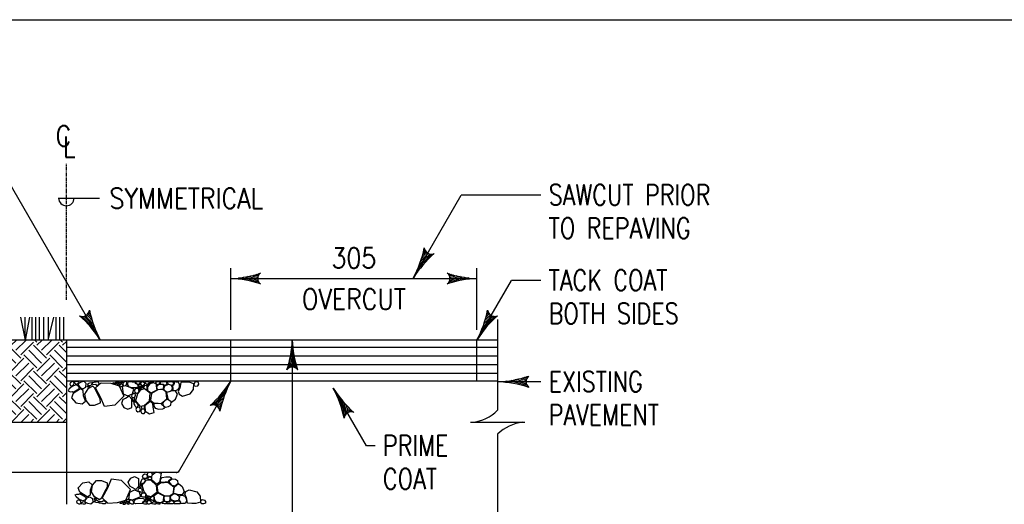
# Paper-space layout 'E-313' of a CAD drawing. Header units: millimetres. Extents: x 26 to 826, y 19 to 575.
# Tile 4 of 7: x 121 to 265, y 208 to 279. Entities that reach past the tile are written whole.
import ezdxf
from ezdxf.enums import TextEntityAlignment as Align

# ---------------------------------------------------------------- set-up
doc = ezdxf.new("R2010")
doc.units = ezdxf.units.MM
doc.linetypes.add('CL1', pattern=[0.75, 0.5, -0.0625, 0.125, -0.0625])
for name, color, linetype in [('D-DETL-DIMS', 1, 'Continuous'), ('D-DETL-LW38-LLN', 4, 'Continuous'), ('D-DETL-LW50-LLN', 5, 'Continuous'), ('D-DETL-PATT', 1, 'Continuous'), ('D-DETL-TEXT', 2, 'Continuous'), ('G-SYMB-LW70', 6, 'Continuous')]:
    doc.layers.add(name, color=color, linetype=linetype)
doc.styles.add('ROMANS', font='ROMANS.shx', dxfattribs={"width": 0.8})

psp = doc.layouts.new('E-313')

# ---------------------------------------------------------------- hatches: boundary and pattern name
at = {"layer": 'D-DETL-PATT'}
h = psp.add_hatch(dxfattribs=at)
h.set_pattern_fill('EARTH', color=256, scale=10.629921, angle=45, style=0)
h.set_pattern_definition([(45, (-1250.3853, -397.4514), (3e-16, 3.7582447), [2.65748, -2.65748]), (45, (-1251.09, -396.7468), (3e-16, 3.7582447), [2.65748, -2.65748]), (45, (-1251.7947, -396.042), (3e-16, 3.7582447), [2.65748, -2.65748]), (135, (-1251.7947, -395.5723), (-3.7582447, 8e-16), [2.65748, -2.65748]), (135, (-1251.09, -394.8676), (-3.7582447, 8e-16), [2.65748, -2.65748]), (135, (-1250.3853, -394.163), (-3.7582447, 8e-16), [2.65748, -2.65748])])
h.paths.add_polyline_path([(128.05, 232.35), (81.21, 232.35), (84.31, 228.37), (88.18, 226.49), (90.56, 222.87), (96.55, 221.75), (98.8, 219.13), (101.19, 220.35), (128.05, 220.35)])

# ---------------------------------------------------------------- linework, layer by layer
at = {"layer": 'D-DETL-DIMS', "linetype": 'CL1'}
psp.add_line((128.05, 238.22), (128.05, 258.09), dxfattribs=at)
at = {"layer": 'D-DETL-DIMS'}
for p, q in [((126.86, 253.11), (132.9, 253.11)), ((152.09, 233.85), (152.09, 242.85)), ((188.09, 233.85), (188.09, 242.85)), ((152.09, 241.35), (188.09, 241.35)), ((161.09, 232.35), (161.09, 160.35))]:
    psp.add_line(p, q, dxfattribs=at)
for centre, radius, start, end in [((128.05, 253.11), 1.13, 180, 0), ((151.54, 256.64), 15.31, 272.0291, 288.5625), ((151.54, 227.24), 15.31, 72.4577, 73.8392), ((157.02, 241.35), 0.992, 127.541, 232.459), ((151.54, 227.41), 15.31, 72.0816, 72.7297), ((151.54, 227.41), 15.31, 72.0856, 72.7297), ((151.54, 227.41), 15.31, 72.0856, 72.7297), ((183.15, 241.35), 0.992, 307.541, 52.459), ((188.63, 256.64), 15.31, 251.4375, 267.9709), ((188.63, 227.41), 15.31, 107.2703, 107.9184), ((188.63, 227.41), 15.31, 107.2703, 107.9144), ((188.63, 227.41), 15.31, 107.2703, 107.9144), ((188.63, 227.24), 15.31, 106.1608, 107.5423), ((151.54, 226.05), 15.31, 71.4375, 87.9709), ((151.54, 226.23), 15.31, 72.3504, 83.501), ((151.54, 226.41), 15.31, 72.7603, 80.9359), ((151.54, 226.61), 15.31, 72.9415, 78.8016), ((151.54, 226.84), 15.31, 72.9306, 76.8025), ((151.54, 227.06), 15.31, 72.7459, 75.1377), ((188.63, 226.05), 15.31, 92.0291, 108.5625), ((188.63, 226.23), 15.31, 96.499, 107.6496), ((188.63, 227.06), 15.31, 104.8623, 107.2541), ((188.63, 226.41), 15.31, 99.0641, 107.2397), ((188.63, 226.84), 15.31, 103.1975, 107.0694), ((188.63, 226.61), 15.31, 101.1984, 107.0585), ((145.79, 232.89), 15.31, 341.4375, 357.9709), ((176.38, 232.89), 15.31, 182.0291, 198.5625), ((176.02, 232.89), 15.31, 189.0641, 197.2397), ((176.2, 232.89), 15.31, 186.499, 197.6496), ((175.59, 232.89), 15.31, 193.1975, 197.0694), ((175.82, 232.89), 15.31, 191.1984, 197.0585), ((161.09, 227.41), 0.992, 37.541, 142.459), ((175.02, 232.89), 15.31, 197.2703, 197.9184), ((175.02, 232.89), 15.31, 197.2703, 197.9144), ((175.02, 232.89), 15.31, 197.2703, 197.9144), ((175.19, 232.89), 15.31, 196.1608, 197.5423), ((175.38, 232.89), 15.31, 194.8623, 197.2541)]:
    psp.add_arc(centre, radius, start, end, dxfattribs=at)
at = {"layer": 'D-DETL-LW38-LLN'}
for p, q in [((128.05, 232.35), (81.66, 232.35)), ((191.1, 232.35), (128.05, 232.35)), ((128.05, 232.35), (128.05, 226.35)), ((191.1, 226.35), (128.05, 226.35)), ((128.05, 226.35), (128.05, 208.35)), ((104.01, 220.35), (128.05, 220.35))]:
    psp.add_line(p, q, dxfattribs=at)
at = {"layer": 'D-DETL-LW50-LLN'}
for p, q in [((152.09, 226.35), (152.09, 232.35)), ((188.09, 226.35), (188.09, 232.35))]:
    psp.add_line(p, q, dxfattribs=at)
at = {"layer": 'D-DETL-PATT'}
for p, q in [((121.32, 235.71), (122, 232.35)), ((122.67, 235.71), (122, 232.35)), ((122, 232.35), (122, 235.71)), ((123, 235.71), (123, 232.35)), ((123.51, 235.71), (123.51, 232.35)), ((124.08, 235.71), (124.08, 232.35)), ((124.71, 235.71), (124.71, 232.35)), ((125.36, 232.35), (126.19, 235.71)), ((125.36, 235.71), (125.36, 232.35)), ((126.52, 235.71), (126.52, 232.35)), ((127.03, 235.71), (127.03, 232.35)), ((127.6, 235.71), (127.6, 232.35)), ((191.1, 235.35), (191.1, 222.09)), ((128.05, 231.31), (191.1, 231.31)), ((128.05, 230.04), (191.1, 230.04)), ((128.05, 228.78), (191.1, 228.78)), ((128.05, 227.52), (191.1, 227.52)), ((128.62, 226.11), (128.57, 225.91)), ((128.92, 226.29), (128.62, 226.11)), ((129.1, 226.29), (128.92, 226.29)), ((129.16, 226.05), (129.1, 226.29)), ((129.52, 226.28), (129.2, 226.22)), ((129.2, 226.22), (129.21, 226.1)), ((129.21, 226.1), (129.39, 225.98)), ((129.82, 226.28), (129.52, 226.28)), ((129.78, 226.01), (129.87, 226.16)), ((130.21, 226.2), (129.8, 226.01)), ((129.87, 226.16), (129.82, 226.28)), ((130.64, 226.28), (130.21, 226.2)), ((130.92, 226.03), (130.64, 226.28)), ((131.73, 226.1), (131.43, 226.05)), ((131.81, 225.99), (131.73, 226.1)), ((132.13, 226.15), (131.83, 226.12)), ((131.83, 226.12), (131.87, 225.84)), ((132.4, 226.22), (132.13, 226.15)), ((132.28, 225.38), (133.11, 226.12)), ((132.71, 226.26), (132.4, 226.22)), ((132.84, 226.08), (132.71, 226.26)), ((133.11, 226.12), (134.53, 226.06)), ((134.84, 226.08), (134.9, 226.15)), ((134.9, 226.15), (135.16, 226.12)), ((135.16, 226.12), (135.36, 226.03)), ((135.3, 226.22), (135.35, 226.29)), ((135.34, 226.13), (135.3, 226.22)), ((135.52, 226.12), (135.34, 226.13)), ((135.35, 226.29), (135.61, 226.26)), ((135.78, 226.09), (135.52, 226.12)), ((135.61, 226.26), (135.82, 226.18)), ((135.82, 226.18), (135.78, 226.09)), ((135.95, 226.09), (135.99, 226.21)), ((136.04, 226.02), (135.95, 226.09)), ((135.99, 226.21), (136.2, 226.3)), ((136.26, 226.14), (136.13, 226.06)), ((136.2, 226.3), (136.27, 226.21)), ((136.27, 226.21), (136.26, 226.14)), ((136.35, 226.11), (136.29, 225.91)), ((136.65, 226.29), (136.35, 226.11)), ((136.82, 226.29), (136.65, 226.29)), ((136.89, 226.05), (136.82, 226.29)), ((137.16, 226.25), (136.98, 226.15)), ((136.98, 226.15), (136.98, 225.83)), ((138.14, 226.17), (137.16, 226.25)), ((138.17, 226.02), (138.14, 226.17)), ((138.52, 226.27), (138.2, 226.21)), ((138.2, 226.21), (138.21, 226.08)), ((138.82, 226.27), (138.52, 226.27)), ((138.78, 226), (138.87, 226.14)), ((138.87, 226.14), (138.82, 226.27)), ((139.01, 226.27), (138.88, 226.08)), ((139.17, 226.26), (139.01, 226.27)), ((139.38, 226.17), (139.17, 226.26)), ((139.52, 226.05), (139.38, 226.17)), ((139.85, 226.27), (139.54, 226.21)), ((139.54, 226.21), (139.55, 226.09)), ((139.55, 226.09), (139.72, 225.97)), ((140.16, 226.27), (139.85, 226.27)), ((140.11, 226), (140.21, 226.15)), ((140.21, 226.15), (140.16, 226.27)), ((140.26, 226.12), (140.29, 226.2)), ((140.34, 226.05), (140.26, 226.12)), ((140.82, 226.1), (140.26, 225.97)), ((140.29, 226.2), (140.55, 226.26)), ((140.51, 226.09), (140.34, 226.05)), ((140.76, 226.15), (140.51, 226.09)), ((140.55, 226.26), (140.77, 226.24)), ((140.77, 226.24), (140.76, 226.15)), ((141.23, 225.92), (140.82, 226.1)), ((141.39, 226.23), (141.07, 226.17)), ((141.07, 226.17), (141.08, 226.05)), ((141.69, 226.23), (141.39, 226.23)), ((141.65, 225.96), (141.74, 226.11)), ((141.74, 226.11), (141.69, 226.23)), ((141.79, 226.23), (141.78, 225.95)), ((142.09, 226.21), (141.79, 226.23)), ((142.37, 226.24), (142.09, 226.21)), ((142.67, 226.22), (142.37, 226.24)), ((142.78, 226.03), (142.67, 226.22)), ((142.82, 226.24), (142.81, 226.17)), ((142.81, 226.17), (142.88, 225.95)), ((143.11, 226.22), (142.82, 226.24)), ((143.59, 226.23), (143.11, 226.22)), ((143.74, 226.07), (143.59, 226.23)), ((144.05, 226.19), (143.8, 226.23)), ((143.8, 226.23), (143.8, 226.02)), ((144.44, 226.2), (144.05, 226.19)), ((144.6, 225.85), (144.44, 226.2)), ((144.79, 226.14), (144.63, 225.31)), ((145.41, 226.18), (144.79, 226.14)), ((146.01, 226.18), (145.41, 226.18)), ((146.67, 225.98), (146.01, 226.18)), ((146.88, 226.24), (146.72, 226.04)), ((147.11, 226.23), (146.88, 226.24)), ((147.39, 226.16), (147.11, 226.23)), ((147.4, 225.91), (147.39, 226.16)), ((128.47, 225.21), (128.32, 224.92)), ((128.32, 224.92), (128.58, 224.81)), ((128.89, 225.55), (128.47, 225.21)), ((128.57, 225.91), (128.67, 225.72)), ((128.58, 224.81), (128.91, 224.82)), ((128.67, 225.72), (128.84, 225.67)), ((128.84, 225.67), (129.05, 225.76)), ((129.41, 225.79), (128.89, 225.55)), ((128.91, 224.82), (129.03, 224.72)), ((130.09, 225.23), (129.03, 224.54)), ((129.03, 224.72), (129.87, 225.23)), ((129.05, 225.76), (129.16, 226.05)), ((129.39, 225.98), (129.47, 225.9)), ((129.76, 225.68), (129.41, 225.79)), ((129.47, 225.9), (129.78, 226.01)), ((129.95, 225.42), (129.76, 225.68)), ((129.8, 226.01), (129.79, 225.74)), ((129.79, 225.74), (130.1, 225.38)), ((129.87, 225.23), (129.95, 225.42)), ((130.52, 224.98), (130.09, 225.23)), ((130.1, 225.38), (130.43, 225.22)), ((130.43, 225.22), (130.88, 225.45)), ((130.54, 224.21), (130.52, 224.98)), ((131.17, 225.23), (130.71, 224.47)), ((130.88, 225.45), (130.92, 226.03)), ((131.1, 225.59), (131.2, 225.66)), ((131.13, 225.47), (131.1, 225.59)), ((131.23, 225.46), (131.13, 225.47)), ((131.43, 226.05), (131.14, 225.94)), ((131.14, 225.94), (131.16, 225.82)), ((131.16, 225.82), (131.36, 225.73)), ((131.91, 225.64), (131.17, 225.23)), ((131.2, 225.66), (131.42, 225.62)), ((131.38, 225.46), (131.23, 225.46)), ((131.36, 225.73), (131.45, 225.66)), ((131.43, 225.51), (131.38, 225.46)), ((131.42, 225.62), (131.43, 225.51)), ((131.45, 225.66), (131.74, 225.83)), ((131.74, 225.83), (131.81, 225.99)), ((131.87, 225.84), (132.29, 225.89)), ((132.17, 225.39), (131.91, 225.64)), ((132.61, 224.5), (132.17, 225.39)), ((133.09, 223.93), (132.28, 225.38)), ((132.29, 225.89), (132.46, 225.72)), ((132.46, 225.72), (132.78, 225.88)), ((132.78, 225.88), (132.84, 226.08)), ((134.53, 226.06), (135.76, 225.68)), ((134.89, 225.99), (134.84, 226.08)), ((135.07, 225.98), (134.89, 225.99)), ((135.32, 225.95), (135.07, 225.98)), ((135.36, 226.03), (135.32, 225.95)), ((135.56, 226.09), (135.45, 226.05)), ((135.45, 226.05), (135.51, 225.89)), ((135.51, 225.89), (135.68, 225.74)), ((135.74, 226.02), (135.56, 226.09)), ((135.68, 225.74), (135.77, 225.74)), ((135.85, 225.9), (135.74, 226.02)), ((135.76, 225.68), (136.44, 224.15)), ((135.77, 225.74), (135.85, 225.9)), ((135.85, 225.78), (135.83, 225.61)), ((135.83, 225.61), (135.93, 225.53)), ((135.97, 225.88), (135.85, 225.78)), ((135.93, 225.53), (136.21, 225.61)), ((136.18, 225.91), (135.97, 225.88)), ((136.13, 226.06), (136.04, 226.02)), ((136.31, 225.86), (136.18, 225.91)), ((136.67, 225.69), (136.2, 225.55)), ((136.2, 225.55), (136.34, 224.52)), ((136.21, 225.61), (136.34, 225.66)), ((136.29, 225.91), (136.4, 225.72)), ((136.3, 225.82), (136.31, 225.86)), ((136.34, 225.66), (136.3, 225.82)), ((136.4, 225.72), (136.57, 225.67)), ((136.57, 225.67), (136.78, 225.76)), ((137.15, 225.5), (136.67, 225.69)), ((136.78, 225.76), (136.89, 226.05)), ((136.98, 225.83), (137.2, 225.53)), ((137.9, 225.19), (137.15, 225.5)), ((137.2, 225.53), (137.76, 225.42)), ((137.71, 224.5), (137.9, 225.19)), ((137.76, 225.42), (138.3, 225.44)), ((138.07, 225.2), (137.99, 224.95)), ((137.99, 224.95), (138.07, 224.73)), ((138.24, 225.26), (138.07, 225.2)), ((138.07, 224.73), (138.28, 224.61)), ((138.45, 225.84), (138.17, 226.02)), ((138.21, 226.08), (138.39, 225.96)), ((138.59, 225.27), (138.24, 225.26)), ((138.3, 225.44), (138.59, 225.59)), ((138.39, 225.96), (138.46, 225.88)), ((138.9, 225.07), (138.43, 224.49)), ((138.59, 225.59), (138.45, 225.84)), ((138.46, 225.88), (138.78, 226)), ((138.53, 224.65), (138.67, 224.85)), ((138.61, 225.72), (138.58, 225.6)), ((138.58, 225.6), (138.75, 225.57)), ((138.67, 224.85), (138.59, 225.27)), ((138.76, 225.83), (138.61, 225.72)), ((138.61, 225.36), (138.65, 225.48)), ((138.7, 225.28), (138.61, 225.36)), ((138.64, 225.14), (138.79, 225.3)), ((138.65, 225.02), (138.64, 225.14)), ((138.65, 225.48), (138.86, 225.56)), ((138.76, 224.98), (138.65, 225.02)), ((138.79, 225.33), (138.7, 225.28)), ((138.75, 225.57), (138.96, 225.64)), ((138.92, 225.86), (138.76, 225.83)), ((138.83, 225.06), (138.76, 224.98)), ((138.92, 225.4), (138.79, 225.33)), ((138.79, 225.3), (138.89, 225.25)), ((138.91, 225.18), (138.83, 225.06)), ((138.86, 225.56), (138.93, 225.48)), ((138.88, 226.08), (138.92, 225.86)), ((138.89, 225.25), (138.91, 225.18)), ((139.46, 225.22), (138.9, 225.07)), ((139.02, 225.71), (138.92, 225.86)), ((138.92, 225.86), (139.07, 225.69)), ((138.93, 225.48), (138.92, 225.4)), ((138.95, 225.29), (138.92, 225.18)), ((138.92, 225.18), (139.09, 225.14)), ((138.94, 225.5), (138.95, 225.59)), ((139.03, 225.45), (138.94, 225.5)), ((138.95, 225.59), (139.18, 225.71)), ((139.1, 225.41), (138.95, 225.29)), ((138.96, 225.64), (139.02, 225.71)), ((139.18, 225.54), (139.03, 225.45)), ((139.07, 225.69), (139.29, 225.77)), ((139.09, 225.14), (139.3, 225.21)), ((139.27, 225.44), (139.1, 225.41)), ((139.18, 225.71), (139.4, 225.75)), ((139.41, 225.65), (139.18, 225.54)), ((139.36, 225.28), (139.27, 225.44)), ((139.29, 225.77), (139.48, 225.9)), ((139.3, 225.21), (139.36, 225.28)), ((139.41, 225.6), (139.31, 225.39)), ((139.31, 225.39), (139.49, 225.23)), ((139.4, 225.75), (139.41, 225.65)), ((139.59, 225.72), (139.41, 225.6)), ((140.3, 224.58), (139.46, 225.22)), ((139.48, 225.9), (139.52, 226.05)), ((139.49, 225.23), (139.68, 225.11)), ((139.82, 225.69), (139.59, 225.72)), ((139.68, 225.11), (139.84, 225.13)), ((139.72, 225.97), (139.8, 225.89)), ((139.99, 225.9), (139.79, 225.81)), ((139.79, 225.81), (139.82, 225.73)), ((139.8, 225.89), (140.11, 226)), ((139.82, 225.73), (139.89, 225.63)), ((139.88, 225.54), (139.82, 225.69)), ((139.84, 225.13), (139.88, 225.31)), ((139.88, 225.31), (139.88, 225.54)), ((139.89, 225.63), (140, 225.68)), ((139.91, 225.52), (139.89, 225)), ((139.89, 225), (140.45, 224.63)), ((140.26, 225.97), (139.91, 225.52)), ((140.13, 225.94), (139.99, 225.9)), ((140, 225.68), (140.14, 225.86)), ((140.14, 225.86), (140.13, 225.94)), ((140.45, 224.63), (141.31, 225.06)), ((141.4, 225.06), (140.47, 224.57)), ((141.08, 226.05), (141.26, 225.92)), ((141.23, 225.6), (141.23, 225.92)), ((141.31, 225.06), (141.23, 225.6)), ((141.26, 225.92), (141.33, 225.85)), ((141.29, 225.32), (141.36, 225.77)), ((141.4, 225.1), (141.29, 225.32)), ((141.33, 225.85), (141.65, 225.96)), ((141.36, 225.77), (141.63, 225.92)), ((142.14, 225.12), (141.4, 225.06)), ((141.82, 225.11), (141.4, 225.1)), ((141.63, 225.92), (142.12, 225.89)), ((141.78, 225.95), (142.2, 225.92)), ((142.21, 225.19), (141.82, 225.11)), ((142.12, 225.89), (142.25, 225.71)), ((142.63, 224.81), (142.14, 225.12)), ((142.2, 225.92), (142.34, 225.73)), ((142.25, 225.71), (142.21, 225.19)), ((142.38, 225.64), (142.27, 225.2)), ((142.27, 225.2), (142.38, 225)), ((142.34, 225.73), (142.68, 225.84)), ((142.92, 225.84), (142.38, 225.64)), ((142.38, 225), (142.78, 224.73)), ((142.76, 223.76), (142.63, 224.81)), ((142.68, 225.84), (142.78, 226.03)), ((143.31, 224.87), (142.7, 224.69)), ((142.7, 224.69), (142.88, 223.76)), ((142.78, 224.73), (143.25, 224.88)), ((142.88, 225.95), (143.13, 225.85)), ((143.38, 225.74), (142.92, 225.84)), ((143.13, 225.85), (143.41, 225.78)), ((143.25, 224.88), (143.54, 225.12)), ((143.99, 224.94), (143.31, 224.87)), ((143.57, 225.44), (143.38, 225.74)), ((143.41, 225.78), (143.64, 225.85)), ((143.54, 225.12), (143.57, 225.44)), ((143.64, 225.78), (143.55, 225.65)), ((143.55, 225.65), (143.63, 225.23)), ((143.63, 225.23), (143.63, 225)), ((143.63, 225), (144.02, 224.98)), ((143.64, 225.85), (143.74, 226.07)), ((143.8, 226.02), (143.64, 225.78)), ((144.3, 224.44), (143.99, 224.94)), ((144.02, 224.98), (144.39, 225.12)), ((144.39, 225.12), (144.58, 225.44)), ((144.63, 225.31), (144.4, 224.89)), ((144.4, 224.89), (144.53, 224.44)), ((144.58, 225.44), (144.6, 225.85)), ((146.14, 224.5), (146.63, 225.12)), ((146.63, 225.12), (146.67, 225.98)), ((146.72, 226.04), (146.7, 225.72)), ((146.7, 225.72), (146.92, 225.62)), ((146.92, 225.62), (147.28, 225.69)), ((147.28, 225.69), (147.4, 225.91)), ((129.03, 224.54), (128.8, 223.91)), ((128.8, 223.91), (129.44, 223.17)), ((130.33, 223.03), (130.86, 223.43)), ((130.86, 223.43), (130.54, 224.21)), ((130.71, 224.47), (130.88, 223.5)), ((130.88, 223.5), (131.45, 222.84)), ((133.01, 223.78), (132.61, 224.5)), ((133.02, 223.16), (133.01, 223.78)), ((133.62, 222.63), (133.09, 223.93)), ((136.44, 224.15), (135.13, 222.83)), ((136.32, 223.65), (136.09, 223.07)), ((136.67, 223.82), (136.32, 223.65)), ((136.34, 224.52), (137.03, 224.19)), ((137.23, 224.14), (136.67, 223.82)), ((137.03, 224.19), (137.71, 224.5)), ((137.63, 223.72), (137.23, 224.14)), ((137.62, 224.37), (137.56, 224.17)), ((137.56, 224.17), (137.67, 223.98)), ((137.6, 222.52), (137.63, 223.72)), ((137.92, 224.55), (137.62, 224.37)), ((137.74, 223.93), (137.63, 223.89)), ((137.63, 223.89), (137.69, 223.73)), ((137.67, 223.98), (137.84, 223.94)), ((137.69, 223.73), (137.87, 223.59)), ((137.93, 223.87), (137.74, 223.93)), ((137.79, 223.39), (137.83, 223.5)), ((137.88, 223.31), (137.79, 223.39)), ((137.83, 223.5), (138.04, 223.59)), ((137.84, 223.94), (138.04, 224.02)), ((137.87, 223.59), (137.96, 223.58)), ((137.97, 223.35), (137.88, 223.31)), ((137.89, 223.23), (137.93, 223.04)), ((137.95, 223.22), (137.89, 223.23)), ((138.09, 224.55), (137.92, 224.55)), ((138.04, 223.75), (137.93, 223.87)), ((138.18, 223.28), (137.95, 223.22)), ((137.96, 223.58), (138.04, 223.75)), ((138.1, 223.43), (137.97, 223.35)), ((138.04, 224.02), (138.16, 224.32)), ((138.04, 223.59), (138.11, 223.51)), ((138.16, 224.32), (138.09, 224.55)), ((138.11, 223.51), (138.1, 223.43)), ((138.43, 224.49), (138.15, 223.48)), ((138.15, 223.48), (138.78, 222.71)), ((138.22, 223.33), (138.18, 223.28)), ((138.31, 223.24), (138.22, 223.33)), ((138.28, 224.61), (138.53, 224.65)), ((138.56, 222.92), (138.31, 223.24)), ((139.43, 222.77), (140.2, 223.49)), ((140.3, 223.4), (139.5, 222.73)), ((140.2, 223.49), (140.3, 224.58)), ((140.67, 223.08), (140.3, 223.4)), ((140.47, 224.57), (140.35, 223.58)), ((140.35, 223.58), (140.84, 223.15)), ((141.89, 223.09), (142.76, 223.76)), ((142.21, 223.22), (142.1, 222.99)), ((142.53, 223.57), (142.21, 223.22)), ((142.9, 223.67), (142.53, 223.57)), ((142.88, 223.76), (143.44, 223.27)), ((143.36, 223.32), (142.9, 223.67)), ((143.31, 222.82), (143.36, 223.32)), ((143.44, 223.27), (143.99, 223.7)), ((143.99, 223.7), (144.3, 224.44)), ((144.53, 224.44), (145.02, 224.18)), ((145.02, 224.18), (146.14, 224.5)), ((129.44, 223.17), (130.33, 223.03)), ((131.45, 222.84), (132.18, 222.83)), ((132.18, 222.83), (133.02, 223.16)), ((135.13, 222.83), (133.62, 222.63)), ((136.09, 223.07), (136.46, 222.48)), ((136.46, 222.48), (137.05, 222.24)), ((137.05, 222.24), (137.6, 222.52)), ((137.93, 223.04), (138.05, 222.81)), ((138.05, 222.81), (138.15, 222.61)), ((138.15, 222.61), (138.32, 222.53)), ((138.28, 222.46), (138.2, 222.21)), ((138.2, 222.21), (138.28, 221.99)), ((138.45, 222.52), (138.28, 222.46)), ((138.28, 221.99), (138.49, 221.87)), ((138.32, 222.53), (138.53, 222.67)), ((138.8, 222.53), (138.45, 222.52)), ((138.49, 221.87), (138.73, 221.91)), ((138.53, 222.67), (138.56, 222.92)), ((138.73, 221.91), (138.88, 222.11)), ((138.78, 222.71), (139.43, 222.77)), ((138.88, 222.11), (138.8, 222.53)), ((138.99, 222.19), (138.91, 221.94)), ((138.91, 221.94), (138.99, 221.72)), ((139.16, 222.26), (138.99, 222.19)), ((139.43, 222.72), (139, 222.66)), ((139, 222.66), (139.04, 222.4)), ((139.04, 222.4), (139.2, 222.29)), ((139.51, 222.26), (139.16, 222.26)), ((139.2, 222.29), (139.45, 222.33)), ((139.49, 222.58), (139.43, 222.72)), ((139.44, 221.64), (139.59, 221.84)), ((139.45, 222.33), (139.49, 222.58)), ((139.5, 222.73), (139.59, 221.98)), ((139.59, 221.84), (139.51, 222.26)), ((139.59, 221.98), (140.21, 221.56)), ((140.21, 221.56), (140.9, 221.77)), ((140.76, 222.57), (140.67, 223.08)), ((140.9, 221.77), (140.76, 222.57)), ((141, 223.11), (140.82, 223)), ((140.82, 223), (140.82, 222.68)), ((140.82, 222.68), (141.04, 222.39)), ((140.84, 223.15), (141.89, 223.09)), ((141.98, 223.03), (141, 223.11)), ((141.04, 222.39), (141.59, 222.27)), ((141.59, 222.27), (142.14, 222.29)), ((142.01, 222.88), (141.98, 223.03)), ((142.28, 222.69), (142.01, 222.88)), ((142.1, 222.99), (142.24, 222.76)), ((142.14, 222.29), (142.43, 222.44)), ((142.24, 222.76), (142.52, 222.57)), ((142.43, 222.44), (142.28, 222.69)), ((142.52, 222.57), (142.99, 222.63)), ((142.99, 222.63), (143.31, 222.82)), ((138.99, 221.72), (139.2, 221.6)), ((139.2, 221.6), (139.44, 221.64)), ((187.13, 220.35), (195.08, 220.35)), ((191.1, 218.6), (191.1, 205.35)), ((131.87, 211.16), (132.44, 211.82)), ((132.44, 211.82), (133.17, 211.82)), ((133.17, 211.82), (134.01, 211.49)), ((134.61, 212.03), (134.08, 210.72)), ((136.12, 211.82), (134.61, 212.03)), ((137.43, 210.5), (136.12, 211.82)), ((137.07, 211.58), (137.45, 212.18)), ((137.45, 212.18), (138.03, 212.41)), ((138.03, 212.41), (138.59, 212.13)), ((138.59, 212.13), (138.61, 210.93)), ((138.92, 211.61), (139.03, 211.84)), ((139.03, 211.84), (139.14, 212.04)), ((139.14, 212.04), (139.31, 212.12)), ((139.14, 211.17), (139.77, 211.94)), ((139.19, 212.45), (139.27, 212.66)), ((139.27, 212.19), (139.19, 212.45)), ((139.27, 212.66), (139.48, 212.79)), ((139.44, 212.13), (139.27, 212.19)), ((139.55, 211.73), (139.3, 211.41)), ((139.31, 212.12), (139.51, 211.98)), ((139.79, 212.13), (139.44, 212.13)), ((139.48, 212.79), (139.72, 212.75)), ((139.51, 211.98), (139.55, 211.73)), ((139.72, 212.75), (139.87, 212.55)), ((139.77, 211.94), (140.42, 211.88)), ((139.87, 212.55), (139.79, 212.13)), ((139.9, 212.71), (139.98, 212.93)), ((139.98, 212.46), (139.9, 212.71)), ((139.98, 212.93), (140.19, 213.05)), ((140.14, 212.4), (139.98, 212.46)), ((139.99, 212), (140.03, 212.25)), ((140.42, 211.94), (139.99, 212)), ((140.03, 212.25), (140.19, 212.37)), ((140.5, 212.39), (140.14, 212.4)), ((140.19, 213.05), (140.43, 213.01)), ((140.19, 212.37), (140.44, 212.33)), ((140.48, 212.08), (140.42, 211.94)), ((140.42, 211.88), (141.19, 211.16)), ((140.43, 213.01), (140.58, 212.81)), ((140.44, 212.33), (140.48, 212.08)), ((140.49, 211.92), (140.58, 212.68)), ((141.29, 211.25), (140.49, 211.92)), ((140.58, 212.81), (140.5, 212.39)), ((140.58, 212.68), (141.2, 213.09)), ((141.2, 213.09), (141.89, 212.89)), ((141.75, 212.08), (141.66, 211.58)), ((141.89, 212.89), (141.75, 212.08)), ((141.81, 211.97), (142.03, 212.27)), ((141.81, 211.65), (141.81, 211.97)), ((142.03, 212.27), (142.58, 212.38)), ((142.58, 212.38), (143.13, 212.36)), ((143, 211.77), (142.97, 211.63)), ((143.27, 211.96), (143, 211.77)), ((143.09, 211.66), (143.23, 211.89)), ((143.13, 212.36), (143.42, 212.21)), ((143.23, 211.89), (143.51, 212.09)), ((143.42, 212.21), (143.27, 211.96)), ((143.51, 212.09), (143.98, 212.03)), ((143.98, 212.03), (144.3, 211.84)), ((144.3, 211.84), (144.35, 211.34)), ((129.79, 210.75), (130.43, 211.49)), ((130.02, 210.11), (129.79, 210.75)), ((130.43, 211.49), (131.32, 211.63)), ((131.32, 211.63), (131.84, 211.22)), ((131.52, 210.44), (131.51, 209.68)), ((131.84, 211.22), (131.52, 210.44)), ((131.7, 210.18), (131.87, 211.16)), ((134.08, 210.72), (133.27, 209.28)), ((134, 210.87), (133.6, 210.15)), ((134.01, 211.49), (134, 210.87)), ((136.75, 208.97), (137.43, 210.5)), ((137.31, 211), (137.07, 211.58)), ((137.66, 210.83), (137.31, 211)), ((137.33, 210.14), (138.02, 210.46)), ((138.22, 210.52), (137.66, 210.83)), ((138.02, 210.46), (138.7, 210.16)), ((138.61, 210.93), (138.22, 210.52)), ((138.55, 210.48), (138.66, 210.68)), ((138.61, 210.28), (138.55, 210.48)), ((138.91, 210.11), (138.61, 210.28)), ((138.62, 210.76), (138.68, 210.92)), ((138.73, 210.72), (138.62, 210.76)), ((138.66, 210.68), (138.83, 210.72)), ((138.68, 210.92), (138.86, 211.06)), ((138.92, 210.79), (138.73, 210.72)), ((138.87, 211.34), (138.78, 211.27)), ((138.78, 211.27), (138.82, 211.15)), ((138.82, 211.15), (139.03, 211.06)), ((138.83, 210.72), (139.03, 210.64)), ((138.86, 211.06), (138.95, 211.07)), ((138.96, 211.3), (138.87, 211.34)), ((138.88, 211.43), (138.92, 211.61)), ((138.94, 211.44), (138.88, 211.43)), ((139.03, 210.91), (138.92, 210.79)), ((139.16, 211.38), (138.94, 211.44)), ((138.95, 211.07), (139.03, 210.91)), ((139.09, 211.22), (138.96, 211.3)), ((139.03, 211.06), (139.09, 211.15)), ((139.03, 210.64), (139.15, 210.34)), ((139.15, 210.34), (139.08, 210.1)), ((139.09, 211.15), (139.09, 211.22)), ((139.42, 210.16), (139.14, 211.17)), ((139.21, 211.32), (139.16, 211.38)), ((139.3, 211.41), (139.21, 211.32)), ((141.19, 211.16), (141.29, 210.07)), ((141.66, 211.58), (141.29, 211.25)), ((141.34, 211.08), (141.83, 211.51)), ((141.46, 210.09), (141.34, 211.08)), ((141.99, 211.54), (141.81, 211.65)), ((141.83, 211.51), (142.88, 211.57)), ((142.97, 211.63), (141.99, 211.54)), ((142.88, 211.57), (143.75, 210.89)), ((143.2, 211.43), (143.09, 211.66)), ((143.52, 211.09), (143.2, 211.43)), ((143.89, 210.98), (143.52, 211.09)), ((143.75, 210.89), (143.62, 209.84)), ((143.69, 209.96), (143.87, 210.89)), ((143.87, 210.89), (144.43, 211.38)), ((144.35, 211.34), (143.89, 210.98)), ((144.43, 211.38), (144.98, 210.95)), ((144.98, 210.95), (145.29, 210.21)), ((145.52, 210.22), (146.01, 210.47)), ((146.01, 210.47), (147.13, 210.15)), ((129.31, 209.73), (129.57, 209.85)), ((129.46, 209.44), (129.31, 209.73)), ((129.88, 209.1), (129.46, 209.44)), ((129.56, 208.74), (129.66, 208.94)), ((129.57, 209.85), (129.9, 209.84)), ((129.66, 208.94), (129.83, 208.98)), ((129.83, 208.98), (130.04, 208.9)), ((130.4, 208.87), (129.88, 209.1)), ((129.9, 209.84), (130.01, 209.94)), ((130.01, 209.94), (130.86, 209.42)), ((131.08, 209.43), (130.02, 210.11)), ((130.04, 208.9), (130.15, 208.6)), ((130.75, 208.97), (130.4, 208.87)), ((130.94, 209.23), (130.75, 208.97)), ((130.78, 208.92), (131.09, 209.28)), ((130.79, 208.64), (130.78, 208.92)), ((130.86, 209.42), (130.94, 209.23)), ((131.51, 209.68), (131.08, 209.43)), ((131.09, 209.28), (131.42, 209.44)), ((131.42, 209.44), (131.87, 209.21)), ((132.16, 209.42), (131.7, 210.18)), ((131.87, 209.21), (131.91, 208.63)), ((132.12, 209.18), (132.09, 209.07)), ((132.09, 209.07), (132.19, 208.99)), ((132.22, 209.19), (132.12, 209.18)), ((132.12, 208.72), (132.15, 208.84)), ((132.15, 208.84), (132.35, 208.93)), ((132.9, 209.01), (132.16, 209.42)), ((132.19, 208.99), (132.41, 209.03)), ((132.37, 209.2), (132.22, 209.19)), ((132.35, 208.93), (132.44, 208.99)), ((132.42, 209.14), (132.37, 209.2)), ((132.41, 209.03), (132.42, 209.14)), ((132.44, 208.99), (132.73, 208.83)), ((132.73, 208.83), (132.8, 208.66)), ((132.82, 208.54), (132.86, 208.81)), ((132.86, 208.81), (133.28, 208.77)), ((133.16, 209.26), (132.9, 209.01)), ((133.6, 210.15), (133.16, 209.26)), ((133.27, 209.28), (134.1, 208.54)), ((133.28, 208.77), (133.45, 208.93)), ((133.45, 208.93), (133.77, 208.77)), ((135.52, 208.59), (136.75, 208.97)), ((136.5, 208.77), (136.67, 208.91)), ((136.67, 208.91), (136.76, 208.92)), ((136.76, 208.92), (136.84, 208.75)), ((136.82, 209.04), (136.92, 209.12)), ((136.84, 208.87), (136.82, 209.04)), ((136.96, 208.77), (136.84, 208.87)), ((136.92, 209.12), (137.2, 209.04)), ((137.19, 209.1), (137.33, 210.14)), ((137.66, 208.96), (137.19, 209.1)), ((137.2, 209.04), (137.33, 208.99)), ((137.33, 208.99), (137.28, 208.84)), ((137.28, 208.74), (137.39, 208.94)), ((137.28, 208.84), (137.3, 208.8)), ((137.39, 208.94), (137.56, 208.98)), ((137.56, 208.98), (137.76, 208.9)), ((138.14, 209.15), (137.66, 208.96)), ((137.76, 208.9), (137.88, 208.6)), ((137.97, 208.83), (138.19, 209.12)), ((137.97, 208.51), (137.97, 208.83)), ((138.89, 209.46), (138.14, 209.15)), ((138.19, 209.12), (138.75, 209.24)), ((138.7, 210.16), (138.89, 209.46)), ((138.75, 209.24), (139.29, 209.22)), ((139.08, 210.1), (138.91, 210.11)), ((138.98, 209.71), (139.06, 209.92)), ((139.06, 209.45), (138.98, 209.71)), ((139.06, 209.92), (139.27, 210.04)), ((139.23, 209.39), (139.06, 209.45)), ((139.44, 208.82), (139.16, 208.63)), ((139.58, 209.38), (139.23, 209.39)), ((139.27, 210.04), (139.51, 210.01)), ((139.29, 209.22), (139.58, 209.07)), ((139.88, 209.58), (139.42, 210.16)), ((139.58, 209.07), (139.44, 208.82)), ((139.51, 210.01), (139.66, 209.81)), ((139.57, 209.05), (139.74, 209.09)), ((139.6, 208.94), (139.57, 209.05)), ((139.66, 209.81), (139.58, 209.38)), ((139.69, 209.37), (139.6, 209.3)), ((139.6, 209.3), (139.64, 209.18)), ((139.75, 208.82), (139.6, 208.94)), ((139.64, 209.64), (139.63, 209.51)), ((139.63, 209.51), (139.78, 209.35)), ((139.75, 209.67), (139.64, 209.64)), ((139.64, 209.18), (139.85, 209.09)), ((139.78, 209.33), (139.69, 209.37)), ((139.74, 209.09), (139.95, 209.02)), ((139.82, 209.59), (139.75, 209.67)), ((139.91, 208.79), (139.75, 208.82)), ((139.78, 209.35), (139.88, 209.4)), ((139.91, 209.25), (139.78, 209.33)), ((139.9, 209.47), (139.82, 209.59)), ((139.85, 209.09), (139.92, 209.18)), ((140.45, 209.44), (139.88, 209.58)), ((139.88, 209.4), (139.9, 209.47)), ((139.91, 209.48), (140.08, 209.52)), ((139.94, 209.36), (139.91, 209.48)), ((139.92, 209.18), (139.91, 209.25)), ((139.91, 208.79), (140.06, 208.97)), ((140.01, 208.95), (139.91, 208.79)), ((140.01, 209.2), (139.92, 209.15)), ((139.92, 209.15), (139.93, 209.06)), ((139.93, 209.06), (140.17, 208.94)), ((140.09, 209.25), (139.94, 209.36)), ((139.95, 209.02), (140.01, 208.95)), ((140.17, 209.11), (140.01, 209.2)), ((140.06, 208.97), (140.28, 208.88)), ((140.08, 209.52), (140.29, 209.45)), ((140.25, 209.22), (140.09, 209.25)), ((140.4, 209), (140.17, 209.11)), ((140.17, 208.94), (140.39, 208.91)), ((140.35, 209.38), (140.25, 209.22)), ((140.28, 208.88), (140.46, 208.76)), ((140.29, 209.45), (140.35, 209.38)), ((140.3, 209.27), (140.48, 209.43)), ((140.4, 209.06), (140.3, 209.27)), ((140.39, 208.91), (140.4, 209)), ((140.58, 208.93), (140.4, 209.06)), ((141.29, 210.07), (140.45, 209.44)), ((140.48, 209.43), (140.66, 209.55)), ((140.81, 208.97), (140.58, 208.93)), ((140.66, 209.55), (140.83, 209.53)), ((140.78, 208.85), (140.8, 208.92)), ((140.98, 208.75), (140.78, 208.85)), ((140.8, 208.92), (140.87, 209.02)), ((140.87, 209.12), (140.81, 208.97)), ((140.83, 209.53), (140.87, 209.34)), ((140.87, 209.34), (140.87, 209.12)), ((140.87, 209.02), (140.99, 208.97)), ((140.88, 209.65), (141.44, 210.02)), ((140.9, 209.13), (140.88, 209.65)), ((141.24, 208.68), (140.9, 209.13)), ((140.99, 208.97), (141.13, 208.8)), ((141.44, 210.02), (142.3, 209.59)), ((142.39, 209.59), (141.46, 210.09)), ((142.3, 209.59), (142.22, 209.05)), ((142.22, 209.05), (142.22, 208.74)), ((142.24, 208.73), (142.32, 208.81)), ((142.39, 209.55), (142.28, 209.33)), ((142.28, 209.33), (142.35, 208.88)), ((142.32, 208.81), (142.64, 208.7)), ((142.35, 208.88), (142.62, 208.74)), ((143.13, 209.53), (142.39, 209.59)), ((142.81, 209.54), (142.39, 209.55)), ((143.2, 209.47), (142.81, 209.54)), ((143.1, 208.77), (143.24, 208.94)), ((143.62, 209.84), (143.13, 209.53)), ((143.19, 208.73), (143.33, 208.92)), ((143.24, 208.94), (143.2, 209.47)), ((143.26, 209.46), (143.37, 209.65)), ((143.37, 209.02), (143.26, 209.46)), ((143.33, 208.92), (143.67, 208.82)), ((143.37, 209.65), (143.77, 209.93)), ((143.91, 208.81), (143.37, 209.02)), ((143.67, 208.82), (143.77, 208.63)), ((144.3, 209.78), (143.69, 209.96)), ((143.77, 209.93), (144.24, 209.77)), ((144.37, 208.91), (143.91, 208.81)), ((144.12, 208.8), (144.39, 208.87)), ((144.24, 209.77), (144.52, 209.53)), ((144.98, 209.72), (144.3, 209.78)), ((144.56, 209.22), (144.37, 208.91)), ((144.39, 208.87), (144.63, 208.81)), ((144.52, 209.53), (144.56, 209.22)), ((144.54, 209), (144.62, 209.43)), ((144.63, 208.87), (144.54, 209)), ((144.62, 209.65), (145, 209.67)), ((144.62, 209.43), (144.62, 209.65)), ((144.79, 208.64), (144.63, 208.87)), ((144.63, 208.81), (144.73, 208.58)), ((145.29, 210.21), (144.98, 209.72)), ((145, 209.67), (145.38, 209.53)), ((145.38, 209.76), (145.52, 210.22)), ((145.61, 209.35), (145.38, 209.76)), ((145.38, 209.53), (145.57, 209.22)), ((145.57, 209.22), (145.59, 208.8)), ((145.78, 208.52), (145.61, 209.35)), ((147.13, 210.15), (147.62, 209.53)), ((147.62, 209.53), (147.66, 208.68)), ((147.69, 208.93), (147.91, 209.04)), ((147.7, 208.62), (147.69, 208.93)), ((147.91, 209.04), (148.27, 208.97)), ((148.27, 208.97), (148.39, 208.75)), ((129.61, 208.54), (129.56, 208.74)), ((129.91, 208.37), (129.61, 208.54)), ((130.08, 208.36), (129.91, 208.37)), ((130.15, 208.6), (130.08, 208.36)), ((130.19, 208.43), (130.2, 208.55)), ((130.51, 208.37), (130.19, 208.43)), ((130.2, 208.55), (130.38, 208.67)), ((130.38, 208.67), (130.45, 208.75)), ((130.45, 208.75), (130.77, 208.64)), ((130.81, 208.37), (130.51, 208.37)), ((130.77, 208.64), (130.86, 208.49)), ((131.2, 208.45), (130.79, 208.64)), ((130.86, 208.49), (130.81, 208.37)), ((131.62, 208.38), (131.2, 208.45)), ((131.91, 208.63), (131.62, 208.38)), ((132.42, 208.6), (132.12, 208.72)), ((132.72, 208.55), (132.42, 208.6)), ((132.8, 208.66), (132.72, 208.55)), ((133.12, 208.5), (132.82, 208.54)), ((133.39, 208.43), (133.12, 208.5)), ((133.7, 208.4), (133.39, 208.43)), ((133.83, 208.57), (133.7, 208.4)), ((133.77, 208.77), (133.83, 208.57)), ((134.1, 208.54), (135.52, 208.59)), ((135.88, 208.67), (135.83, 208.57)), ((135.83, 208.57), (135.89, 208.5)), ((136.06, 208.68), (135.88, 208.67)), ((135.89, 208.5), (136.15, 208.53)), ((136.31, 208.71), (136.06, 208.68)), ((136.15, 208.53), (136.35, 208.62)), ((136.33, 208.52), (136.28, 208.43)), ((136.28, 208.43), (136.34, 208.36)), ((136.35, 208.62), (136.31, 208.71)), ((136.51, 208.54), (136.33, 208.52)), ((136.34, 208.36), (136.6, 208.39)), ((136.44, 208.61), (136.5, 208.77)), ((136.54, 208.57), (136.44, 208.61)), ((136.77, 208.57), (136.51, 208.54)), ((136.73, 208.63), (136.54, 208.57)), ((136.6, 208.39), (136.8, 208.48)), ((136.84, 208.75), (136.73, 208.63)), ((136.8, 208.48), (136.77, 208.57)), ((137.03, 208.63), (136.94, 208.56)), ((136.94, 208.56), (136.98, 208.44)), ((137.17, 208.75), (136.96, 208.77)), ((136.98, 208.44), (137.18, 208.36)), ((137.12, 208.59), (137.03, 208.63)), ((137.25, 208.51), (137.12, 208.59)), ((137.3, 208.8), (137.17, 208.75)), ((137.18, 208.36), (137.25, 208.44)), ((137.25, 208.44), (137.25, 208.51)), ((137.34, 208.54), (137.28, 208.74)), ((137.64, 208.37), (137.34, 208.54)), ((137.81, 208.36), (137.64, 208.37)), ((137.88, 208.6), (137.81, 208.36)), ((138.15, 208.4), (137.97, 208.51)), ((139.13, 208.48), (138.15, 208.4)), ((139.16, 208.63), (139.13, 208.48)), ((139.19, 208.45), (139.2, 208.57)), ((139.51, 208.39), (139.19, 208.45)), ((139.2, 208.57), (139.38, 208.69)), ((139.38, 208.69), (139.45, 208.77)), ((139.45, 208.77), (139.77, 208.66)), ((139.81, 208.39), (139.51, 208.39)), ((139.77, 208.66), (139.86, 208.51)), ((139.86, 208.51), (139.81, 208.39)), ((139.87, 208.57), (139.91, 208.79)), ((140, 208.38), (139.87, 208.57)), ((140.16, 208.39), (140, 208.38)), ((140.37, 208.49), (140.16, 208.39)), ((140.51, 208.6), (140.37, 208.49)), ((140.46, 208.76), (140.51, 208.6)), ((140.53, 208.56), (140.71, 208.68)), ((140.53, 208.44), (140.53, 208.56)), ((140.84, 208.38), (140.53, 208.44)), ((140.71, 208.68), (140.79, 208.76)), ((140.79, 208.76), (141.1, 208.65)), ((141.14, 208.38), (140.84, 208.38)), ((141.12, 208.72), (140.98, 208.75)), ((141.1, 208.65), (141.2, 208.5)), ((141.13, 208.8), (141.12, 208.72)), ((141.2, 208.5), (141.14, 208.38)), ((141.81, 208.56), (141.24, 208.68)), ((141.33, 208.61), (141.25, 208.54)), ((141.25, 208.54), (141.28, 208.45)), ((141.28, 208.45), (141.54, 208.4)), ((141.5, 208.56), (141.33, 208.61)), ((141.75, 208.51), (141.5, 208.56)), ((141.54, 208.4), (141.76, 208.41)), ((141.76, 208.41), (141.75, 208.51)), ((142.22, 208.74), (141.81, 208.56)), ((142.06, 208.49), (142.07, 208.61)), ((142.37, 208.43), (142.06, 208.49)), ((142.07, 208.61), (142.24, 208.73)), ((142.68, 208.43), (142.37, 208.43)), ((142.62, 208.74), (143.1, 208.77)), ((142.64, 208.7), (142.73, 208.55)), ((142.73, 208.55), (142.68, 208.43)), ((142.77, 208.7), (143.19, 208.73)), ((142.78, 208.43), (142.77, 208.7)), ((143.08, 208.44), (142.78, 208.43)), ((143.36, 208.42), (143.08, 208.44)), ((143.66, 208.43), (143.36, 208.42)), ((143.77, 208.63), (143.66, 208.43)), ((143.79, 208.49), (143.87, 208.7)), ((143.81, 208.42), (143.79, 208.49)), ((144.1, 208.43), (143.81, 208.42)), ((143.87, 208.7), (144.12, 208.8)), ((144.58, 208.43), (144.1, 208.43)), ((144.73, 208.58), (144.58, 208.43)), ((144.79, 208.43), (144.79, 208.64)), ((145.04, 208.46), (144.79, 208.43)), ((145.43, 208.45), (145.04, 208.46)), ((145.59, 208.8), (145.43, 208.45)), ((146.4, 208.47), (145.78, 208.52)), ((146.99, 208.47), (146.4, 208.47)), ((147.66, 208.68), (146.99, 208.47)), ((147.87, 208.42), (147.7, 208.62)), ((148.1, 208.43), (147.87, 208.42)), ((148.38, 208.5), (148.1, 208.43)), ((148.39, 208.75), (148.38, 208.5))]:
    psp.add_line(p, q, dxfattribs=at)
for centre, start, end in [((186.75, 226.51), 276.2753, 314.5741), ((195.46, 214.18), 96.2753, 134.5741)]:
    psp.add_arc(centre, 6.2, start, end, dxfattribs=at)
at = {"layer": 'D-DETL-TEXT', "color": 2}
for p, q in [((132.99, 232.35), (119.7, 255.37)), ((178.81, 241.44), (185.8, 253.55)), ((197.45, 253.55), (185.8, 253.55)), ((188.09, 232.35), (193.13, 241.08)), ((197.45, 241.08), (193.13, 241.08)), ((152.09, 226.35), (144.37, 212.98)), ((197.45, 226.26), (191.1, 226.26)), ((144.37, 212.98), (71.14, 212.98))]:
    psp.add_line(p, q, dxfattribs=at)
at = {"layer": 'D-DETL-TEXT'}
for p, q in [((171.94, 216.92), (167.08, 225.33)), ((173.2, 216.92), (171.94, 216.92))]:
    psp.add_line(p, q, dxfattribs=at)
at = {"layer": 'D-DETL-TEXT', "color": 2}
for centre, radius, start, end in [((164.5, 249.04), 16.2, 332.0291, 348.5625), ((192.54, 232.85), 16.2, 131.4375, 147.9709), ((192.38, 232.95), 16.2, 132.3504, 143.501), ((192.21, 233.04), 16.2, 132.7603, 140.9359), ((192.02, 233.15), 16.2, 132.9415, 138.8016), ((191.82, 233.27), 16.2, 132.9306, 136.8025), ((191.62, 233.38), 16.2, 132.7459, 135.1377), ((191.45, 233.48), 16.2, 132.4577, 133.8392), ((191.29, 233.57), 16.2, 132.0816, 132.7297), ((191.29, 233.57), 16.2, 132.0856, 132.7297), ((191.29, 233.57), 16.2, 132.0856, 132.7297), ((181.42, 245.97), 1.05, 187.541, 292.459), ((130.38, 236.87), 1.05, 247.541, 352.459), ((120.18, 224.29), 16.2, 44.8623, 47.2541), ((120.35, 224.39), 16.2, 46.1608, 47.5423), ((120.51, 224.48), 16.2, 47.2703, 47.9184), ((120.51, 224.48), 16.2, 47.2703, 47.9144), ((120.51, 224.48), 16.2, 47.2703, 47.9144), ((147.3, 239.95), 16.2, 191.4375, 207.9709), ((173.78, 239.95), 16.2, 332.0291, 348.5625), ((200.9, 224.29), 16.2, 132.7459, 135.1377), ((200.73, 224.39), 16.2, 132.4577, 133.8392), ((200.57, 224.48), 16.2, 132.0816, 132.7297), ((200.57, 224.48), 16.2, 132.0856, 132.7297), ((200.57, 224.48), 16.2, 132.0856, 132.7297), ((190.7, 236.87), 1.05, 187.541, 292.459), ((119.26, 223.76), 16.2, 32.0291, 48.5625), ((119.42, 223.85), 16.2, 36.499, 47.6496), ((119.59, 223.95), 16.2, 39.0641, 47.2397), ((119.77, 224.05), 16.2, 41.1984, 47.0585), ((119.98, 224.17), 16.2, 43.1975, 47.0694), ((201.82, 223.76), 16.2, 131.4375, 147.9709), ((201.66, 223.85), 16.2, 132.3504, 143.501), ((201.49, 223.95), 16.2, 132.7603, 140.9359), ((201.3, 224.05), 16.2, 132.9415, 138.8016), ((201.1, 224.17), 16.2, 132.9306, 136.8025), ((138.35, 234.94), 16.2, 311.4375, 327.9709), ((166.39, 218.75), 16.2, 152.0291, 168.5625), ((190.53, 242.45), 16.2, 272.0291, 288.5625), ((190.53, 210.07), 16.2, 71.4375, 87.9709), ((190.53, 210.26), 16.2, 72.3504, 83.501), ((190.53, 210.46), 16.2, 72.7603, 80.9359), ((190.53, 210.67), 16.2, 72.9415, 78.8016), ((190.53, 210.91), 16.2, 72.9306, 76.8025), ((190.53, 211.13), 16.2, 72.7459, 75.1377), ((190.53, 211.33), 16.2, 72.4577, 73.8392), ((196.33, 226.26), 1.05, 127.541, 232.459), ((190.53, 211.51), 16.2, 72.0816, 72.7297), ((190.53, 211.51), 16.2, 72.0856, 72.7297), ((190.53, 211.51), 16.2, 72.0856, 72.7297), ((138.52, 234.84), 16.2, 312.3504, 323.501), ((152.78, 217.73), 16.2, 11.4375, 27.9709), ((180.82, 233.92), 16.2, 212.0291, 228.5625), ((138.69, 234.75), 16.2, 312.7603, 320.9359), ((138.87, 234.64), 16.2, 312.9415, 318.8016), ((139.08, 234.52), 16.2, 312.9306, 316.8025), ((152.94, 217.83), 16.2, 12.3504, 23.501), ((153.11, 217.93), 16.2, 12.7603, 20.9359), ((153.29, 218.03), 16.2, 12.9415, 18.8016), ((149.47, 221.82), 1.05, 7.541, 112.459), ((139.27, 234.41), 16.2, 312.7459, 315.1377), ((139.44, 234.31), 16.2, 312.4577, 313.8392), ((139.6, 234.22), 16.2, 312.0816, 312.7297), ((139.6, 234.22), 16.2, 312.0856, 312.7297), ((139.6, 234.22), 16.2, 312.0856, 312.7297), ((169.69, 220.81), 1.05, 67.541, 172.459), ((153.5, 218.15), 16.2, 12.9306, 16.8025), ((153.7, 218.27), 16.2, 12.7459, 15.1377), ((153.87, 218.36), 16.2, 12.4577, 13.8392), ((154.02, 218.45), 16.2, 12.0816, 12.7297), ((154.02, 218.45), 16.2, 12.0856, 12.7297), ((154.02, 218.45), 16.2, 12.0856, 12.7297), ((144.08, 213.48), 0.5, 270, 330)]:
    psp.add_arc(centre, radius, start, end, dxfattribs=at)
at = {"layer": 'G-SYMB-LW70'}
psp.add_line((26.42, 279.18), (530.19, 279.18), dxfattribs=at)

# ---------------------------------------------------------------- texts
at = {"layer": 'D-DETL-DIMS', "style": 'ROMANS', "width": 0.85}
for s, p in [('C', (127.61, 262.18)), ('L', (128.48, 260.59))]:
    psp.add_text(s, height=3, dxfattribs=at).set_placement(p, align=Align.MIDDLE)
psp.add_text('SYMMETRICAL', height=3, dxfattribs=at).set_placement((134.34, 251.57))
for s, p in [('305', (170.09, 242.85)), ('OVERCUT', (170.09, 236.85))]:
    psp.add_text(s, height=3, dxfattribs=at).set_placement(p, align=Align.CENTER)
at = {"layer": 'D-DETL-TEXT', "style": 'ROMANS', "width": 0.8}
for s, p in [('SAWCUT PRIOR', (198.57, 252.07)), ('TO REPAVING', (198.57, 247.22)), ('TACK COAT', (198.57, 239.6)), ('BOTH SIDES', (198.57, 234.74)), ('EXISTING', (198.57, 224.78)), ('PAVEMENT', (198.57, 219.92)), ('PRIME', (174.33, 215.44)), ('COAT', (174.33, 210.58))]:
    psp.add_text(s, height=3, dxfattribs=at).set_placement(p)

doc.saveas('drawing.dxf')
